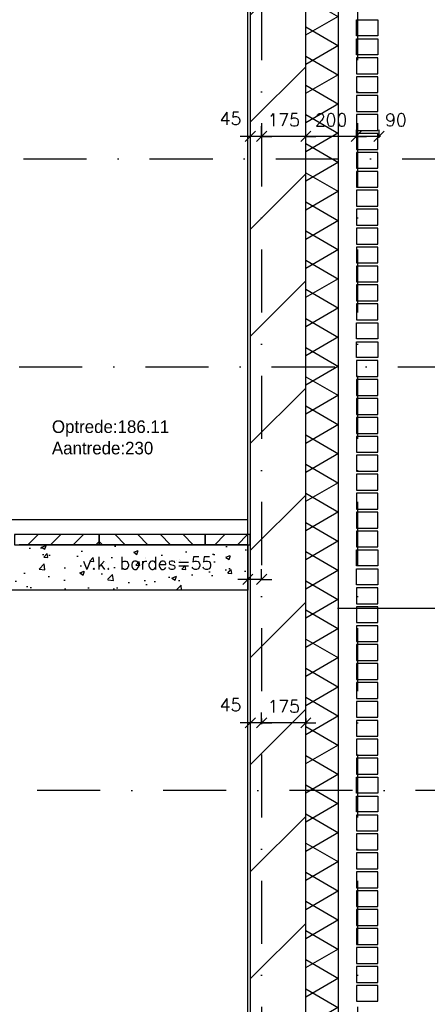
# Model space of a CAD drawing. Extents: x 0 to 317513, y 0 to 193913.
# Tile 39 of 105: x 237289 to 238904, y 92446 to 96347. Entities that reach past the tile are written whole.
import ezdxf

# ---------------------------------------------------------------- set-up
doc = ezdxf.new("R2010")
doc.units = 0
doc.header["$LTSCALE"] = 20
doc.header["$MEASUREMENT"] = 0
doc.header["$PDSIZE"] = -1
doc.linetypes.add('DASHDOT', pattern=[25, 12.5, -6.25, 0, -6.25])
doc.linetypes.add('DD1', pattern=[2.66667, 1.66667, -0.5, 0, -0.5])
doc.layers.get('0').update_dxf_attribs({"linetype": 'CONTINUOUS'})
doc.layers.get('DEFPOINTS').update_dxf_attribs({"linetype": 'CONTINUOUS'})
for name, color, linetype in [('A--01A1_ACEER', 1, 'CONTINUOUS'), ('A--124D2TRAPPEN', 4, 'CONTINUOUS'), ('A--A21--_F-23-', 9, 'CONTINUOUS'), ('A--A22--_F123-', 9, 'CONTINUOUS'), ('A--L13A1_VLOEREN', 1, 'CONTINUOUS'), ('A--L13A2_VLOEREN', 2, 'CONTINUOUS'), ('A--L21--', 3, 'CONTINUOUS'), ('A--L21--_F--3-', 7, 'CONTINUOUS'), ('A--L21--_F-23-', 4, 'CONTINUOUS'), ('A--L22D1_BINNENWAND', 1, 'CONTINUOUS'), ('A--M$1A-_F123-', 1, 'CONTINUOUS'), ('A--T$7A8-_STRAMIEN', 8, 'DASHDOT'), ('A--T01A-25_TEKST', 2, 'CONTINUOUS'), ('A--T01A-35_TEKSTPRES', 3, 'CONTINUOUS'), ('STRAMIEN', 8, 'DD1')]:
    doc.layers.add(name, color=color, linetype=linetype)
doc.styles.add('ALFA-0_25', font='ROMANS')
doc.styles.add('HIEMSTRA', font='romans.shx')
doc.styles.add('style1', font='tsacor__.ttf', dxfattribs={"height": 10})
doc.dimstyles.get("Standard").update_dxf_attribs({"dimscale": 40, "dimtxt": 2.5, "dimasz": 2, "dimexe": 0.3, "dimexo": 0.3, "dimgap": 2, "dimtad": 1, "dimdec": 0, "dimzin": 0, "dimdsep": 46, "dimtxsty": 'HIEMSTRA', "dimblk1": 'OBLIQUE', "dimblk2": 'OBLIQUE', "dimsah": 1, "dimcen": 0.09, "dimdle": 0.3, "dimclrd": 1, "dimclre": 1, "dimclrt": 3, "dimadec": 0, "dimazin": 0, "dimtfac": 1, "dimtdec": 4, "dimtix": 1, "dimtmove": 2, "dimatfit": 3, "dimldrblk": 'OBLIQUE', "dimfxl": 0, "dimtvp": 625, "dimtolj": 1, "dimtzin": 0, "dimarcsym": 0})
doc.dimstyles.new('STANDARD$0', dxfattribs={"dimscale": 50, "dimtxt": 2.5, "dimasz": 2, "dimexe": 2, "dimexo": 0, "dimgap": 2, "dimtad": 1, "dimdec": 0, "dimzin": 0, "dimdsep": 46, "dimtxsty": 'ALFA-0_25', "dimblk1": 'OBLIQUE', "dimblk2": 'OBLIQUE', "dimsah": 1, "dimcen": -3, "dimdle": 2, "dimclrd": 1, "dimclre": 1, "dimclrt": 2, "dimadec": 0, "dimazin": 0, "dimtfac": 0.6666666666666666, "dimtofl": 0, "dimtmove": 2, "dimatfit": 3, "dimldrblk": 'OBLIQUE', "dimfxl": 0, "dimtvp": 0.8333333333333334, "dimtolj": 1, "dimtzin": 0, "dimarcsym": 0})

# ---------------------------------------------------------------- blocks, each defined once
blk = doc.blocks.new('_OBLIQUE')
at = {"color": 0, "linetype": 'ByBlock'}
blk.add_line((-0.5, -0.5), (0.5, 0.5), dxfattribs=at)
blk = doc.blocks.new('*D42')
at = {"color": 1, "linetype": 'ByBlock'}
for p, q in [((238622.3430605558, 95909.98563042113), (238622.3430605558, 95878.53637379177)), ((238718.3430605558, 95884.53637379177), (238622.3430605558, 95884.53637379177)), ((238712.3430605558, 95909.98563042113), (238712.3430605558, 95878.53637379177))]:
    blk.add_line(p, q, dxfattribs=at)
at = {"layer": 'DEFPOINTS', "color": 0, "linetype": 'ByBlock'}
for p in [(238622.3430605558, 95915.98563042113), (238622.3430605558, 95884.53637379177), (238712.3430605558, 95915.98563042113)]:
    blk.add_point(p, dxfattribs=at)
at = {"color": 1, "linetype": 'ByBlock', "xscale": 40, "yscale": 40, "zscale": 40, "rotation": 180}
blk.add_blockref('_OBLIQUE', (238622.3430605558, 95884.53637379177), dxfattribs=at)
at = {"color": 1, "linetype": 'ByBlock', "xscale": 40, "yscale": 40, "zscale": 40}
blk.add_blockref('_OBLIQUE', (238712.3430605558, 95884.53637379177), dxfattribs=at)
at = {"color": 2, "linetype": 'ByBlock', "insert": (238779.5146817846, 95949.53637379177), "char_height": 50, "attachment_point": 5, "style": 'HIEMSTRA'}
blk.add_mtext('\\A1;90', dxfattribs=at)
blk = doc.blocks.new('*D43')
at = {"color": 1, "linetype": 'ByBlock'}
for p, q in [((238422.3430605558, 95884.53637379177), (238382.3430605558, 95884.53637379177)), ((238622.3430605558, 95884.53637379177), (238422.3430605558, 95884.53637379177)), ((238622.3430605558, 95884.53637379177), (238662.3430605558, 95884.53637379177))]:
    blk.add_line(p, q, dxfattribs=at)
at = {"layer": 'DEFPOINTS', "color": 0, "linetype": 'ByBlock'}
for p in [(238422.3430605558, 95884.53637379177), (238422.3430605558, 95884.53637379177), (238622.3430605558, 95884.53637379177)]:
    blk.add_point(p, dxfattribs=at)
at = {"color": 1, "linetype": 'ByBlock', "xscale": 40, "yscale": 40, "zscale": 40}
blk.add_blockref('_OBLIQUE', (238422.3430605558, 95884.53637379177), dxfattribs=at)
at = {"color": 1, "linetype": 'ByBlock', "xscale": 40, "yscale": 40, "zscale": 40, "rotation": 180}
blk.add_blockref('_OBLIQUE', (238622.3430605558, 95884.53637379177), dxfattribs=at)
at = {"color": 2, "linetype": 'ByBlock', "insert": (238522.3430605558, 95949.53637379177), "char_height": 50, "attachment_point": 5, "style": 'HIEMSTRA'}
blk.add_mtext('\\A1;200', dxfattribs=at)
blk = doc.blocks.new('*D44')
at = {"color": 1, "linetype": 'ByBlock'}
for p, q in [((238247.3430605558, 95884.53637379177), (238207.3430605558, 95884.53637379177)), ((238422.3430605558, 95884.53637379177), (238247.3430605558, 95884.53637379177)), ((238422.3430605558, 95884.53637379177), (238462.3430605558, 95884.53637379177))]:
    blk.add_line(p, q, dxfattribs=at)
at = {"layer": 'DEFPOINTS', "color": 0, "linetype": 'ByBlock'}
for p in [(238247.3430605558, 95884.53637379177), (238247.3430605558, 95884.53637379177), (238422.3430605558, 95884.53637379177)]:
    blk.add_point(p, dxfattribs=at)
at = {"color": 1, "linetype": 'ByBlock', "xscale": 40, "yscale": 40, "zscale": 40}
blk.add_blockref('_OBLIQUE', (238247.3430605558, 95884.53637379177), dxfattribs=at)
at = {"color": 1, "linetype": 'ByBlock', "xscale": 40, "yscale": 40, "zscale": 40, "rotation": 180}
blk.add_blockref('_OBLIQUE', (238422.3430605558, 95884.53637379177), dxfattribs=at)
at = {"color": 2, "linetype": 'ByBlock', "insert": (238334.8430605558, 95949.53637379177), "char_height": 50, "attachment_point": 5, "style": 'HIEMSTRA'}
blk.add_mtext('\\A1;175', dxfattribs=at)
blk = doc.blocks.new('*D45')
at = {"color": 1, "linetype": 'ByBlock'}
for p, q in [((238247.3430605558, 93561.47045106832), (238207.3430605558, 93561.47045106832)), ((238247.3430605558, 93577.72837260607), (238247.3430605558, 93555.47045106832)), ((238422.3430605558, 93561.47045106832), (238247.3430605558, 93561.47045106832)), ((238422.3430605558, 93577.72837260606), (238422.3430605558, 93555.47045106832)), ((238422.3430605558, 93561.47045106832), (238462.3430605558, 93561.47045106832))]:
    blk.add_line(p, q, dxfattribs=at)
at = {"layer": 'DEFPOINTS', "color": 0, "linetype": 'ByBlock'}
for p in [(238247.3430605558, 93583.72837260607), (238422.3430605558, 93583.72837260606), (238247.3430605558, 93561.47045106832)]:
    blk.add_point(p, dxfattribs=at)
at = {"color": 1, "linetype": 'ByBlock', "xscale": 40, "yscale": 40, "zscale": 40}
blk.add_blockref('_OBLIQUE', (238247.3430605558, 93561.47045106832), dxfattribs=at)
at = {"color": 1, "linetype": 'ByBlock', "xscale": 40, "yscale": 40, "zscale": 40, "rotation": 180}
blk.add_blockref('_OBLIQUE', (238422.3430605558, 93561.47045106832), dxfattribs=at)
at = {"color": 2, "linetype": 'ByBlock', "insert": (238334.8430605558, 93626.47045106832), "char_height": 50, "attachment_point": 5, "style": 'HIEMSTRA'}
blk.add_mtext('\\A1;175', dxfattribs=at)
blk = doc.blocks.new('*U927')
at = {"layer": 'A--A21--_F-23-', "linetype": 'Continuous'}
h = blk.add_hatch(dxfattribs=at)
h.set_pattern_fill('ALFAISO', color=256, scale=100, angle=90, style=0)
h.set_pattern_definition([(150, (50, -3.061515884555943e-15), (-50.00000000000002, -86.60254037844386), []), (210, (50, -3.061515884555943e-15), (49.99999999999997, -86.60254037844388), [])])
h.paths.add_polyline_path([(0, 0), (-65, 0), (-65, 5571.047897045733), (0, 5571.047897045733), (65, 5571.047897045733), (65, 0)])
at = {"layer": 'A--L21--_F--3-', "color": 3, "linetype": 'Continuous'}
for points in [[(0, 0), (-65, 0), (-65, 5571.047897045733), (0, 5571.047897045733)], [(0, 0), (65, 0), (65, 5571.047897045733), (0, 5571.047897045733)]]:
    blk.add_lwpolyline(points, dxfattribs=at)
blk = doc.blocks.new('*D204')
at = {"color": 1, "linetype": 'ByBlock'}
for p, q in [((238247.3430605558, 93561.47045106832), (238247.3430605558, 93601.47045106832)), ((238202.3425032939, 93561.47045106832), (238162.3425032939, 93561.47045106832)), ((238202.3425032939, 93561.47045211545), (238202.3425032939, 93521.47045106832)), ((238247.3430605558, 93561.47045106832), (238202.3425032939, 93561.47045106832)), ((238247.3430605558, 93561.47045106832), (238287.3430605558, 93561.47045106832))]:
    blk.add_line(p, q, dxfattribs=at)
at = {"layer": 'DEFPOINTS', "color": 0, "linetype": 'ByBlock'}
for p in [(238202.3425032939, 93561.47045211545), (238202.3425032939, 93561.47045106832), (238247.3430605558, 93561.47045106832)]:
    blk.add_point(p, dxfattribs=at)
at = {"color": 1, "linetype": 'ByBlock', "xscale": 40, "yscale": 40, "zscale": 40}
blk.add_blockref('_OBLIQUE', (238202.3425032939, 93561.47045106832), dxfattribs=at)
at = {"color": 1, "linetype": 'ByBlock', "xscale": 40, "yscale": 40, "zscale": 40, "rotation": 180}
blk.add_blockref('_OBLIQUE', (238247.3430605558, 93561.47045106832), dxfattribs=at)
at = {"color": 2, "linetype": 'ByBlock', "insert": (238123.9864433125, 93632.17983526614), "char_height": 50, "attachment_point": 5, "style": 'ALFA-0_25'}
blk.add_mtext('\\A1;45', dxfattribs=at)
blk = doc.blocks.new('*D210')
at = {"color": 1, "linetype": 'ByBlock'}
for p, q in [((238247.3430605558, 95884.53637379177), (238247.3430605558, 95924.53637379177)), ((238202.3425032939, 95884.53637379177), (238162.3425032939, 95884.53637379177)), ((238202.3425032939, 95884.53637483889), (238202.3425032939, 95844.53637379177)), ((238247.3430605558, 95884.53637379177), (238202.3425032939, 95884.53637379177)), ((238247.3430605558, 95884.53637379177), (238287.3430605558, 95884.53637379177))]:
    blk.add_line(p, q, dxfattribs=at)
at = {"layer": 'DEFPOINTS', "color": 0, "linetype": 'ByBlock'}
for p in [(238202.3425032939, 95884.53637483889), (238202.3425032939, 95884.53637379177), (238247.3430605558, 95884.53637379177)]:
    blk.add_point(p, dxfattribs=at)
at = {"color": 1, "linetype": 'ByBlock', "xscale": 40, "yscale": 40, "zscale": 40}
blk.add_blockref('_OBLIQUE', (238202.3425032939, 95884.53637379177), dxfattribs=at)
at = {"color": 1, "linetype": 'ByBlock', "xscale": 40, "yscale": 40, "zscale": 40, "rotation": 180}
blk.add_blockref('_OBLIQUE', (238247.3430605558, 95884.53637379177), dxfattribs=at)
at = {"color": 2, "linetype": 'ByBlock', "insert": (238123.9864433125, 95955.24575798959), "char_height": 50, "attachment_point": 5, "style": 'ALFA-0_25'}
blk.add_mtext('\\A1;45', dxfattribs=at)
blk = doc.blocks.new('*D214')
at = {"color": 1, "linetype": 'ByBlock'}
for p, q in [((238192.3425032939, 94129.43747098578), (238192.3425032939, 94169.43747098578)), ((238247.3430605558, 94129.43746993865), (238247.3430605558, 94169.43747098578)), ((238192.3425032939, 94129.43747098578), (238152.3425032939, 94129.43747098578)), ((238247.3430605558, 94129.43747098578), (238192.3425032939, 94129.43747098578)), ((238247.3430605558, 94129.43747098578), (238287.3430605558, 94129.43747098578))]:
    blk.add_line(p, q, dxfattribs=at)
at = {"layer": 'DEFPOINTS', "color": 0, "linetype": 'ByBlock'}
for p in [(238192.3425032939, 94129.43747098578), (238192.3425032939, 94129.43747098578), (238247.3430605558, 94129.43746993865)]:
    blk.add_point(p, dxfattribs=at)
at = {"color": 1, "linetype": 'ByBlock', "xscale": 40, "yscale": 40, "zscale": 40}
blk.add_blockref('_OBLIQUE', (238192.3425032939, 94129.43747098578), dxfattribs=at)
at = {"color": 1, "linetype": 'ByBlock', "xscale": 40, "yscale": 40, "zscale": 40, "rotation": 180}
blk.add_blockref('_OBLIQUE', (238247.3430605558, 94129.43747098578), dxfattribs=at)
at = {"color": 2, "linetype": 'ByBlock', "insert": (237794.5292219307, 94193.66758695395), "char_height": 50, "attachment_point": 5, "style": 'ALFA-0_25'}
blk.add_mtext('\\A1;\\fRomanS|b0|i0|c0|p0;v.k. bordes=\\Fromans.shx;55', dxfattribs=at)

msp = doc.modelspace()

# ---------------------------------------------------------------- hatches: boundary and pattern name
at = {"layer": 'A--01A1_ACEER'}
h = msp.add_hatch(dxfattribs=at)
h.set_pattern_fill('ANSI31', color=256, scale=20, style=0)
h.set_pattern_definition([(45.00000000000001, (152380.9708465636, 36177.41259401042), (-44.90128060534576, 44.90128060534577), [])])
h.paths.add_polyline_path([(237268.5638004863, 94306.6600001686), (237268.5638004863, 94266.6600001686), (237603.5638004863, 94266.6600001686), (237603.5638004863, 94306.6600001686)])
h = msp.add_hatch(dxfattribs=at)
h.set_pattern_fill('ANSI31', color=256, scale=20, angle=90, style=0)
h.set_pattern_definition([(135, (152380.9708465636, 36177.41259401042), (-44.90128060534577, -44.90128060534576), [])])
h.paths.add_polyline_path([(237603.5638004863, 94306.6600001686), (237603.5638004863, 94266.6600001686), (238023.5638004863, 94266.6600001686), (238023.5638004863, 94306.6600001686)])
h = msp.add_hatch(dxfattribs=at)
h.set_pattern_fill('ANSI31', color=256, scale=20, style=0)
h.set_pattern_definition([(45.00000000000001, (140998.2539062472, 36177.75053261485), (-44.90128060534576, 44.90128060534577), [])])
h.paths.add_polyline_path([(238023.5638004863, 94306.6600001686), (238023.5638004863, 94266.6600001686), (238202.342519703, 94266.65998015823), (238202.3425206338, 94306.65999839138)])
h = msp.add_hatch(dxfattribs=at)
h.set_pattern_fill('AR-CONC', color=256, style=0)
h.set_pattern_definition([(49.99999999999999, (150940.6184439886, 36177.75021112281), (182.184668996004, -15.93908553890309), [19.05, -209.55]), (355, (150940.6184439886, 36177.75021112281), (-35.24282597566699, 191.05664288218), [15.24, -167.64]), (100.451, (150955.8004439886, 36176.42196112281), (146.9425016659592, 175.1166878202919), [16.19, -178.09]), (46.1842, (150940.6184439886, 36228.55021112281), (271.0790408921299, -42.04232793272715), [28.575, -314.325]), (96.6356, (150963.2083439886, 36225.04671112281), (237.4042344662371, 247.4255558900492), [24.28499999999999, -267.1349999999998]), (351.1840000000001, (150940.6184439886, 36228.55021112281), (237.4046058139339, 247.4251178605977), [22.86, -251.46]), (21, (150966.0184439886, 36215.85021112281), (151.6148798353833, -102.2655185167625), [19.05, -209.55]), (326.0000000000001, (150966.0184439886, 36215.85021112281), (61.80202834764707, 184.1879661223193), [15.24, -167.64]), (71.4514, (150978.6529439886, 36207.32811112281), (213.4164907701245, 81.92285771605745), [16.18999999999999, -178.0899999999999]), (37.50000000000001, (150940.6184439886, 36177.75021112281), (3.088603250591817, 84.55503887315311), [0, -165.608, 0, -170.18, 0, -168.275]), (7.499999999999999, (150940.6184439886, 36177.75021112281), (66.81966251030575, 100.1805748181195), [0, -97.02799999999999, 0, -161.798, 0, -64.135]), (327.5, (150883.9764439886, 36177.75021112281), (135.5905951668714, -5.728743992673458), [0, -63.49999999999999, 0, -198.1199999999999, 0, -262.8899999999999]), (317.5, (150858.5764439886, 36177.75021112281), (148.129181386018, 25.42649103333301), [0, -82.55, 0, -131.572, 0, -186.69])])
h.paths.add_polyline_path([(238192.342519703, 94266.6599812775), (238023.5638004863, 94266.6600001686), (237603.5638004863, 94266.6600001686), (237286.1131127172, 94266.6600001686), (237287.1131127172, 94176.99795464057), (237187.1131127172, 94176.99795343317), (237187.1131141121, 94086.99795391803), (238192.3425155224, 94086.99795391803)])
at = {"layer": 'A--A22--_F123-'}
h = msp.add_hatch(dxfattribs=at)
h.set_pattern_fill('ALFALINE', color=256, scale=299.9999999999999, angle=-90.00000000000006, style=0, pattern_type=2)
h.set_pattern_definition([(225.0000000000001, (397244.6861211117, 0), (-212.1320343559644, 212.132034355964), [])])
h.paths.add_polyline_path([(238202.3426136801, 97170.89793803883), (238202.342463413, 91847.56793877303), (238422.3424587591, 91847.56400546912), (238422.3426151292, 97170.89793803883)])

# ---------------------------------------------------------------- linework, layer by layer
at = {"layer": 'A--01A1_ACEER'}
msp.add_line((237141.0389779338, 94366.6600001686), (238192.3376037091, 94366.66031850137), dxfattribs=at)
at = {"layer": 'A--124D2TRAPPEN'}
msp.add_lwpolyline([(237286.1131127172, 94266.99793877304), (238192.3425197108, 94266.99791745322), (238192.3425155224, 94086.99795391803), (237187.1131141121, 94086.99795391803)], dxfattribs=at)
at = {"layer": 'A--L13A1_VLOEREN'}
for points in [[(237268.5638004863, 94306.6600001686), (237268.5638004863, 94266.6600001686), (237603.5638004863, 94266.6600001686), (237603.5638004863, 94306.6600001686)], [(237603.5638004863, 94306.6600001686), (237603.5638004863, 94266.6600001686), (238023.5638004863, 94266.6600001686), (238023.5638004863, 94306.6600001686)], [(238023.5638004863, 94306.6600001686), (238023.5638004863, 94266.6600001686), (238202.342519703, 94266.65998015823), (238202.3425206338, 94306.65999839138)]]:
    msp.add_lwpolyline(points, close=True, dxfattribs=at)
at = {"layer": 'A--L13A2_VLOEREN'}
msp.add_lwpolyline([(237289.5316957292, 94266.99793877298), (237289.5316957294, 94266.99793877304)], dxfattribs=at)
at = {"layer": 'A--L21--'}
for points in [[(238622.9605028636, 96345.89793803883), (238707.9605028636, 96345.89793803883), (238707.9605028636, 96282.89793803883), (238622.9605028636, 96282.89793803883)], [(238622.9605028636, 96270.89793803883), (238707.9605028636, 96270.89793803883), (238707.9605028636, 96207.89793803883), (238622.9605028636, 96207.89793803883)], [(238622.9605028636, 96132.89793803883), (238707.9605028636, 96132.89793803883), (238707.9605028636, 96195.89793803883), (238622.9605028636, 96195.89793803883)], [(238622.9605028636, 96057.89793803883), (238707.9605028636, 96057.89793803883), (238707.9605028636, 96120.89793803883), (238622.9605028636, 96120.89793803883)], [(238622.9605028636, 95982.89793803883), (238707.9605028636, 95982.89793803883), (238707.9605028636, 96045.89793803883), (238622.9605028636, 96045.89793803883)], [(238622.9605028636, 95907.89793803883), (238707.9605028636, 95907.89793803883), (238707.9605028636, 95970.89793803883), (238622.9605028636, 95970.89793803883)], [(238622.9605028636, 95832.89793803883), (238707.9605028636, 95832.89793803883), (238707.9605028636, 95895.89793803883), (238622.9605028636, 95895.89793803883)], [(238622.9285606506, 95757.89793803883), (238707.9285606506, 95757.89793803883), (238707.9285606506, 95820.89793803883), (238622.9285606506, 95820.89793803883)], [(238622.9605028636, 95757.89793803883), (238707.9605028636, 95757.89793803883), (238707.9605028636, 95820.89793803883), (238622.9605028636, 95820.89793803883)], [(238622.9285606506, 95682.89793803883), (238707.9285606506, 95682.89793803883), (238707.9285606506, 95745.89793803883), (238622.9285606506, 95745.89793803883)], [(238622.9605028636, 95682.89793803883), (238707.9605028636, 95682.89793803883), (238707.9605028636, 95745.89793803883), (238622.9605028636, 95745.89793803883)], [(238622.9285606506, 95607.89793803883), (238707.9285606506, 95607.89793803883), (238707.9285606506, 95670.89793803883), (238622.9285606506, 95670.89793803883)], [(238622.9285606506, 95532.89793803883), (238707.9285606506, 95532.89793803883), (238707.9285606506, 95595.89793803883), (238622.9285606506, 95595.89793803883)], [(238622.9285606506, 95457.89793803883), (238707.9285606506, 95457.89793803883), (238707.9285606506, 95520.89793803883), (238622.9285606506, 95520.89793803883)], [(238622.9285606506, 95382.89793803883), (238707.9285606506, 95382.89793803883), (238707.9285606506, 95445.89793803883), (238622.9285606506, 95445.89793803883)], [(238622.9285606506, 95307.89793803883), (238707.9285606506, 95307.89793803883), (238707.9285606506, 95370.89793803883), (238622.9285606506, 95370.89793803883)], [(238622.9285606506, 95232.89793803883), (238707.9285606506, 95232.89793803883), (238707.9285606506, 95295.89793803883), (238622.9285606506, 95295.89793803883)], [(238622.9285606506, 95157.89793803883), (238707.9285606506, 95157.89793803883), (238707.9285606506, 95220.89793803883), (238622.9285606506, 95220.89793803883)], [(238622.9285606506, 95145.89793803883), (238707.9285606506, 95145.89793803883), (238707.9285606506, 95082.89793803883), (238622.9285606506, 95082.89793803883)], [(238622.9285606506, 95070.89793803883), (238707.9285606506, 95070.89793803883), (238707.9285606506, 95007.89793803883), (238622.9285606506, 95007.89793803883)], [(238622.9285606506, 94932.89793803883), (238707.9285606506, 94932.89793803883), (238707.9285606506, 94995.89793803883), (238622.9285606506, 94995.89793803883)], [(238622.9285606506, 94857.89793803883), (238707.9285606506, 94857.89793803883), (238707.9285606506, 94920.89793803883), (238622.9285606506, 94920.89793803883)], [(238622.9285606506, 94782.89793803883), (238707.9285606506, 94782.89793803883), (238707.9285606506, 94845.89793803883), (238622.9285606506, 94845.89793803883)], [(238622.9285606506, 94707.89793803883), (238707.9285606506, 94707.89793803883), (238707.9285606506, 94770.89793803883), (238622.9285606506, 94770.89793803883)], [(238622.9285606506, 94632.89793803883), (238707.9285606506, 94632.89793803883), (238707.9285606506, 94695.89793803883), (238622.9285606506, 94695.89793803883)], [(238622.9285606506, 94557.89793803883), (238707.9285606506, 94557.89793803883), (238707.9285606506, 94620.89793803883), (238622.9285606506, 94620.89793803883)], [(238622.9285606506, 94482.89793803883), (238707.9285606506, 94482.89793803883), (238707.9285606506, 94545.89793803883), (238622.9285606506, 94545.89793803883)], [(238622.9285606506, 94407.89793803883), (238707.9285606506, 94407.89793803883), (238707.9285606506, 94470.89793803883), (238622.9285606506, 94470.89793803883)], [(238622.9285606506, 94332.89793803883), (238707.9285606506, 94332.89793803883), (238707.9285606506, 94395.89793803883), (238622.9285606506, 94395.89793803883)], [(238622.9285606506, 94257.89793803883), (238707.9285606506, 94257.89793803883), (238707.9285606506, 94320.89793803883), (238622.9285606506, 94320.89793803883)], [(238622.9285606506, 94245.89793803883), (238707.9285606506, 94245.89793803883), (238707.9285606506, 94182.89793803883), (238622.9285606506, 94182.89793803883)], [(238622.9285606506, 94170.89793803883), (238707.9285606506, 94170.89793803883), (238707.9285606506, 94107.89793803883), (238622.9285606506, 94107.89793803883)], [(238622.9285606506, 94032.89793803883), (238707.9285606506, 94032.89793803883), (238707.9285606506, 94095.89793803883), (238622.9285606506, 94095.89793803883)], [(238622.9285606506, 94032.89793803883), (238707.9285606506, 94032.89793803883), (238707.9285606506, 94095.89793803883), (238622.9285606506, 94095.89793803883)], [(238622.9285606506, 93957.89793803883), (238707.9285606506, 93957.89793803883), (238707.9285606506, 94020.89793803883), (238622.9285606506, 94020.89793803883)], [(238622.9285606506, 93882.89793803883), (238707.9285606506, 93882.89793803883), (238707.9285606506, 93945.89793803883), (238622.9285606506, 93945.89793803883)], [(238622.9285606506, 93807.89793803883), (238707.9285606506, 93807.89793803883), (238707.9285606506, 93870.89793803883), (238622.9285606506, 93870.89793803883)], [(238622.9285606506, 93732.89793803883), (238707.9285606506, 93732.89793803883), (238707.9285606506, 93795.89793803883), (238622.9285606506, 93795.89793803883)], [(238622.9285606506, 93657.89793803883), (238707.9285606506, 93657.89793803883), (238707.9285606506, 93720.89793803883), (238622.9285606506, 93720.89793803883)], [(238622.9285606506, 93582.89793803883), (238707.9285606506, 93582.89793803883), (238707.9285606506, 93645.89793803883), (238622.9285606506, 93645.89793803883)], [(238622.9285606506, 93507.89793803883), (238707.9285606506, 93507.89793803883), (238707.9285606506, 93570.89793803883), (238622.9285606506, 93570.89793803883)], [(238622.9285606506, 93432.89793803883), (238707.9285606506, 93432.89793803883), (238707.9285606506, 93495.89793803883), (238622.9285606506, 93495.89793803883)], [(238622.9285606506, 93357.89793803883), (238707.9285606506, 93357.89793803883), (238707.9285606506, 93420.89793803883), (238622.9285606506, 93420.89793803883)], [(238622.9285606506, 93345.89793803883), (238707.9285606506, 93345.89793803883), (238707.9285606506, 93282.89793803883), (238622.9285606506, 93282.89793803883)], [(238622.9285606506, 93270.89793803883), (238707.9285606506, 93270.89793803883), (238707.9285606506, 93207.89793803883), (238622.9285606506, 93207.89793803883)], [(238622.9285606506, 93132.89793803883), (238707.9285606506, 93132.89793803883), (238707.9285606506, 93195.89793803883), (238622.9285606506, 93195.89793803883)], [(238622.9285606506, 93057.89793803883), (238707.9285606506, 93057.89793803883), (238707.9285606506, 93120.89793803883), (238622.9285606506, 93120.89793803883)], [(238622.9285606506, 92982.89793803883), (238707.9285606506, 92982.89793803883), (238707.9285606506, 93045.89793803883), (238622.9285606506, 93045.89793803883)], [(238622.9285606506, 92907.89793803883), (238707.9285606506, 92907.89793803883), (238707.9285606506, 92970.89793803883), (238622.9285606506, 92970.89793803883)], [(238622.9285606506, 92832.89793803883), (238707.9285606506, 92832.89793803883), (238707.9285606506, 92895.89793803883), (238622.9285606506, 92895.89793803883)], [(238622.9285606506, 92757.89793803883), (238707.9285606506, 92757.89793803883), (238707.9285606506, 92820.89793803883), (238622.9285606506, 92820.89793803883)], [(238622.9285606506, 92682.89793803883), (238707.9285606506, 92682.89793803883), (238707.9285606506, 92745.89793803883), (238622.9285606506, 92745.89793803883)], [(238622.9285606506, 92607.89793803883), (238707.9285606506, 92607.89793803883), (238707.9285606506, 92670.89793803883), (238622.9285606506, 92670.89793803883)], [(238622.9285606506, 92532.89793803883), (238707.9285606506, 92532.89793803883), (238707.9285606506, 92595.89793803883), (238622.9285606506, 92595.89793803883)], [(238622.9285606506, 92457.89793803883), (238707.9285606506, 92457.89793803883), (238707.9285606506, 92520.89793803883), (238622.9285606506, 92520.89793803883)]]:
    msp.add_lwpolyline(points, close=True, dxfattribs=at)
at = {"layer": 'A--L21--_F-23-'}
msp.add_lwpolyline([(238202.3426136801, 97170.89793803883), (238202.342463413, 91847.56793877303), (238422.3424587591, 91847.56400546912), (238422.3426151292, 97170.89793803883)], close=True, dxfattribs=at)
at = {"layer": 'A--L22D1_BINNENWAND'}
msp.add_line((238192.3424760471, 91847.56793877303), (238192.3367341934, 98307.89697178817), dxfattribs=at)
at = {"layer": 'A--T$7A8-_STRAMIEN', "color": 8}
msp.add_line((289117.4986877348, 93292.3845471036), (144211.6667674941, 93292.3845471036), dxfattribs=at)
at = {"layer": 'A--T01A-25_TEKST'}
msp.add_line((239480.9782785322, 94014.15402817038), (238547.3425089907, 94014.15402833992), dxfattribs=at)
at = {"layer": 'STRAMIEN', "linetype": 'DASHDOT'}
for p, q in [((238247.3430605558, 109939.1142536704), (238247.3430605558, 90566.61135869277)), ((238627.3430605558, 109939.1142536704), (238627.3430605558, 90566.61135869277)), ((139283.9145572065, 95795.89793803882), (241970.5542523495, 95795.89793803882)), ((170273.1192430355, 94970.89793803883), (241970.5542523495, 94970.89793803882))]:
    msp.add_line(p, q, dxfattribs=at)

# ---------------------------------------------------------------- block references
at = {"layer": 'A--L21--'}
msp.add_blockref('*U927', (238487.501852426, 91445.95680151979), dxfattribs=at)

# ---------------------------------------------------------------- texts
at = {"layer": 'A--T01A-35_TEKSTPRES', "style": 'style1'}
for s, p in [('Optrede:186.11', (237416.3164459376, 94709.39438307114)), ('Aantrede:230', (237416.3164459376, 94624.6490184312))]:
    msp.add_text(s, height=50, dxfattribs=at).set_placement(p)

# ---------------------------------------------------------------- dimensions: what is measured, and where the dimension line sits
at = {"layer": 'A--M$1A-_F123-'}
for base, p1, p2, dimstyle, override, picture, middle in [((238202.3425032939, 95884.53637379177), (238247.3430605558, 95884.53637379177), (238202.3425032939, 95884.53637483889), 'STANDARD$0', {"dimscale": 20, "dimclrt": 2, "dimtix": 0, "dimtofl": 0}, '*D210', (238123.9864433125, 95955.24575798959)), ((238622.3430605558, 95884.53637379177), (238712.3430605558, 95915.98563042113), (238622.3430605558, 95915.98563042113), 'Standard', {"dimscale": 20, "dimclrt": 2}, '*D42', (238779.5146817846, 95949.53637379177)), ((238202.3425032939, 93561.47045106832), (238247.3430605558, 93561.47045106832), (238202.3425032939, 93561.47045211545), 'STANDARD$0', {"dimscale": 20, "dimclrt": 2, "dimtix": 0, "dimtofl": 0}, '*D204', (238123.9864433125, 93632.17983526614))]:
    dim = msp.add_linear_dim(base=base, p1=p1, p2=p2, dimstyle=dimstyle, override=override, dxfattribs=at)
    dim.commit()
    dim.dimension.update_dxf_attribs({"geometry": picture, "text_midpoint": middle, "dimtype": 160})
for base, p1, p2, picture, middle in [((238247.3430605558, 95884.53637379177), (238422.3430605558, 95884.53637379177), (238247.3430605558, 95884.53637379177), '*D44', (238334.8430605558, 95949.53637379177)), ((238422.3430605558, 95884.53637379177), (238622.3430605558, 95884.53637379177), (238422.3430605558, 95884.53637379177), '*D43', (238522.3430605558, 95949.53637379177)), ((238247.3430605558, 93561.47045106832), (238422.3430605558, 93583.72837260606), (238247.3430605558, 93583.72837260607), '*D45', (238334.8430605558, 93626.47045106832))]:
    dim = msp.add_linear_dim(base=base, p1=p1, p2=p2, dimstyle='Standard', override={"dimscale": 20, "dimclrt": 2}, dxfattribs=at)
    dim.commit()
    dim.dimension.update_dxf_attribs({"geometry": picture, "text_midpoint": middle})
dim = msp.add_linear_dim(base=(238192.3425032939, 94129.43747098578), p1=(238247.3430605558, 94129.43746993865), p2=(238192.3425032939, 94129.43747098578), text='\\fRomanS|b0|i0|c0|p0;v.k. bordes=\\Fromans.shx;<>', dimstyle='STANDARD$0', override={"dimscale": 20, "dimclrt": 2, "dimtix": 0, "dimtofl": 0}, dxfattribs=at)
dim.commit()
dim.dimension.update_dxf_attribs({"geometry": '*D214', "text_midpoint": (237794.5292219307, 94193.66758695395), "dimtype": 160})

doc.saveas('drawing.dxf')
